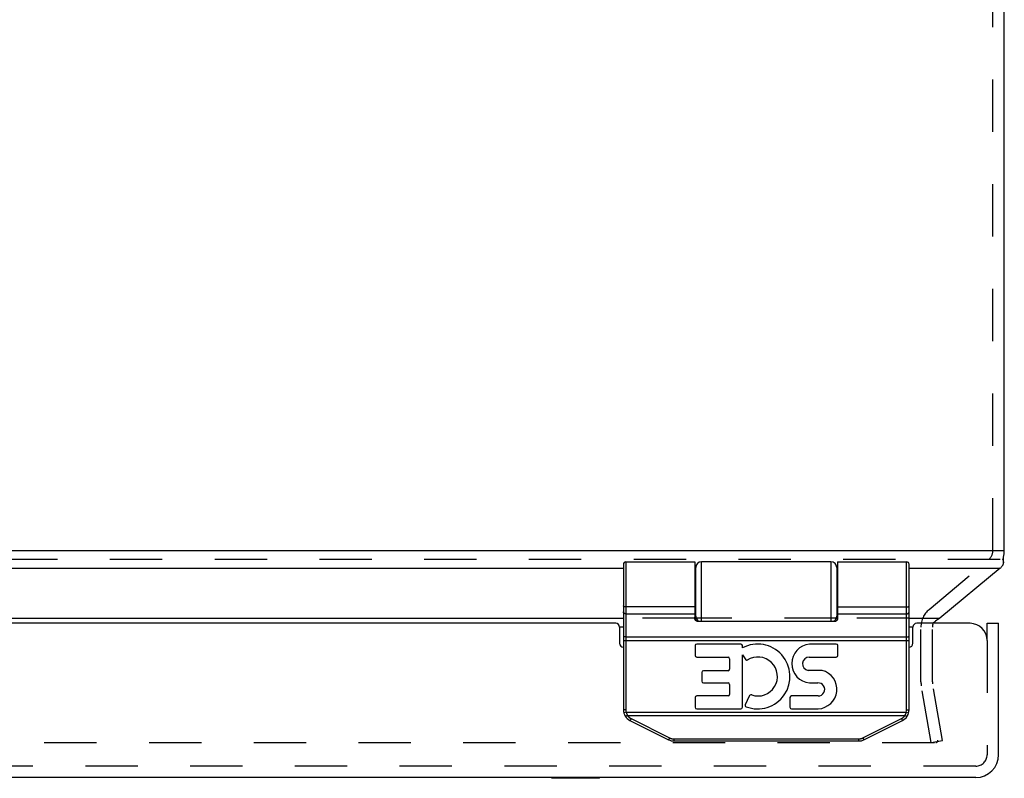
# Model space of a CAD drawing. Header units: inches. Extents: x 0 to 50, y 0 to 32.4.
# Tile 7 of 11: x 18.8 to 24, y 24.4 to 28.4. Entities that reach past the tile are written whole.
import ezdxf

# ---------------------------------------------------------------- set-up
doc = ezdxf.new("R2010")
doc.units = ezdxf.units.IN
doc.header["$LTSCALE"] = 2.75
doc.header["$MEASUREMENT"] = 0
doc.linetypes.add('HIDDEN', pattern=[0.2, 0.1, -0.1])
doc.layers.get('0').update_dxf_attribs({"linetype": 'CONTINUOUS'})
doc.layers.add('DEFAULT_2', color=8, linetype='HIDDEN')
doc.layers.add('DOOR_ASSEMBLY', color=7, linetype='CONTINUOUS')

msp = doc.modelspace()

# ---------------------------------------------------------------- linework, layer by layer
at = {"color": 3, "linetype": 'Continuous'}
for p, q in [((24.0078, 25.5795), (24.0078, 30.4525)), ((23.9868, 25.5795), (12.077, 25.5795)), ((14.0078, 25.4875), (22.0078, 25.4875)), ((22.3828, 25.4875), (22.3878, 25.4875)), ((23.1278, 25.4875), (23.1328, 25.4875)), ((23.5078, 25.4875), (23.9868, 25.4875)), ((23.9868, 25.4875), (23.6689, 25.2246)), ((14.0078, 25.2246), (22.0078, 25.2246)), ((22.0078, 25.1786), (21.9878, 25.1786)), ((22.383, 25.2246), (22.3878, 25.2246)), ((23.1278, 25.2246), (23.1325, 25.2246)), ((23.5078, 25.2246), (23.6689, 25.2246)), ((23.5278, 25.1786), (23.5078, 25.1786))]:
    msp.add_line(p, q, dxfattribs=at)
at = {"color": 7, "linetype": 'Continuous'}
for p, q in [((24.0078, 25.5795), (23.9868, 25.5795)), ((24.0029, 25.5182), (24.0029, 25.5488))]:
    msp.add_line(p, q, dxfattribs=at)
at = {"color": 3, "linetype": 'Continuous'}
for points in [[(23.9868, 25.4875), (23.9887, 25.4898), (23.9906, 25.4922), (23.9925, 25.4946), (23.9944, 25.4971), (23.9963, 25.4997), (23.9982, 25.5023)], [(23.9978, 25.5363), (23.999, 25.5342), (24.0001, 25.5319), (24.001, 25.5294), (24.0018, 25.5267), (24.0024, 25.524), (24.0028, 25.5213), (24.0029, 25.5186), (24.0029, 25.5182)], [(24.0029, 25.5182), (24.0028, 25.5159), (24.0025, 25.5133), (24.002, 25.5108), (24.0013, 25.5084), (24.0004, 25.5061), (23.9994, 25.5041), (23.9982, 25.5023)], [(23.6587, 25.218), (23.6527, 25.2138), (23.6467, 25.2093), (23.6407, 25.2046), (23.6347, 25.1997), (23.6327, 25.198)], [(23.6689, 25.2246), (23.6672, 25.2236), (23.6655, 25.2225), (23.6638, 25.2214), (23.6621, 25.2203), (23.6604, 25.2192), (23.6587, 25.218)]]:
    msp.add_lwpolyline(points, dxfattribs=at)
for centre, radius, start, end in [((23.8878, 25.5795), 0.12, 343.6984, 360), ((23.6901, 25.1786), 0.06, 160.4496, 161.1886)]:
    msp.add_arc(centre, radius, start, end, dxfattribs=at)
at = {"layer": 'DEFAULT_2', "color": 8, "linetype": 'HIDDEN'}
for p, q in [((23.9478, 25.5795), (23.9478, 30.4525)), ((23.9868, 25.5335), (12.1287, 25.5335)), ((23.613, 25.2706), (23.9263, 25.5335)), ((22.383, 25.2246), (22.0078, 25.2246)), ((23.1278, 25.2246), (22.3878, 25.2246)), ((23.5078, 25.2246), (23.1325, 25.2246)), ((23.5701, 24.8899), (23.5701, 25.1786)), ((23.6301, 24.8899), (23.6301, 25.1786)), ((23.6243, 24.5722), (23.5719, 24.869)), ((23.6834, 24.5826), (23.631, 24.8794)), ((12.367, 24.5722), (23.6485, 24.5722)), ((23.6243, 24.5722), (23.6834, 24.5826))]:
    msp.add_line(p, q, dxfattribs=at)
for points in [[(23.6485, 24.5722), (23.6496, 24.5722), (23.6507, 24.5724), (23.6517, 24.5727), (23.6527, 24.5731), (23.6537, 24.5736), (23.6546, 24.5742), (23.6554, 24.5749), (23.6562, 24.5757), (23.6568, 24.5765), (23.6574, 24.5775)], [(23.6574, 24.5775), (23.6578, 24.5784), (23.6582, 24.5795), (23.6584, 24.5805), (23.6585, 24.5816), (23.6585, 24.582)], [(23.6585, 24.582), (23.6585, 24.5826), (23.6584, 24.5837)]]:
    msp.add_lwpolyline(points, dxfattribs=at)
for centre, radius, start, end in [((23.8878, 25.5795), 0.06, 310, 360), ((23.6901, 25.1786), 0.12, 130, 180), ((23.6901, 25.1786), 0.06, 164.7667, 180), ((23.6901, 24.8899), 0.12, 180, 190), ((23.6901, 24.8899), 0.06, 180, 190)]:
    msp.add_arc(centre, radius, start, end, dxfattribs=at)
at = {"layer": 'DOOR_ASSEMBLY', "color": 7, "linetype": 'Continuous'}
for p, q in [((22.0078, 25.508), (22.0078, 24.7436)), ((22.0208, 25.521), (22.3828, 25.521)), ((22.0208, 25.521), (22.0208, 24.7436)), ((22.3828, 25.521), (22.3828, 25.2299)), ((22.3878, 25.2123), (22.3878, 25.491)), ((23.0978, 25.521), (22.4178, 25.521)), ((22.4178, 25.21), (22.4178, 25.521)), ((23.0978, 25.521), (23.0978, 25.21)), ((23.1278, 25.491), (23.1278, 25.2123)), ((23.1328, 25.521), (23.4948, 25.521)), ((23.4948, 24.7436), (23.4948, 25.521)), ((23.5078, 24.7436), (23.5078, 25.508)), ((22.3878, 25.4415), (22.3828, 25.4415)), ((23.1328, 25.4415), (23.1278, 25.4415)), ((22.0078, 25.2905), (22.0078, 25.2906)), ((22.0078, 25.2904), (22.0078, 25.2905)), ((22.0078, 25.2903), (22.0078, 25.2904)), ((22.0078, 25.2902), (22.0078, 25.2903)), ((22.0078, 25.2901), (22.0078, 25.2902)), ((22.3878, 25.2855), (22.3828, 25.2855)), ((23.1328, 25.2855), (23.1278, 25.2855)), ((23.1328, 25.2841), (23.495, 25.2841)), ((23.1328, 25.2841), (23.495, 25.2841)), ((23.5077, 25.2903), (23.5078, 25.2904)), ((23.5077, 25.2902), (23.5077, 25.2903)), ((23.5078, 25.2905), (23.5078, 25.2906)), ((23.5078, 25.2904), (23.5078, 25.2905)), ((22.0208, 25.2481), (22.3828, 25.2481)), ((23.1328, 25.2481), (23.4948, 25.2481)), ((22.3928, 25.21), (23.1228, 25.21)), ((23.9178, 25.198), (23.9778, 25.198)), ((23.9178, 25.108), (23.9178, 25.198)), ((22.013, 25.1278), (22.0127, 25.1278)), ((22.0134, 25.1278), (22.013, 25.1278)), ((22.0138, 25.1277), (22.0134, 25.1278)), ((22.0141, 25.1277), (22.0138, 25.1277)), ((22.0145, 25.1277), (22.0141, 25.1277)), ((22.0149, 25.1276), (22.0145, 25.1277)), ((22.0153, 25.1276), (22.0149, 25.1276)), ((22.0157, 25.1276), (22.0153, 25.1276)), ((22.0161, 25.1276), (22.0157, 25.1276)), ((22.0165, 25.1275), (22.0161, 25.1276)), ((22.0169, 25.1275), (22.0165, 25.1275)), ((22.0173, 25.1275), (22.0169, 25.1275)), ((22.0177, 25.1275), (22.0173, 25.1275)), ((22.0182, 25.1275), (22.0177, 25.1275)), ((22.0186, 25.1274), (22.0182, 25.1275)), ((22.019, 25.1274), (22.0186, 25.1274)), ((22.0195, 25.1274), (22.019, 25.1274)), ((22.0199, 25.1274), (22.0195, 25.1274)), ((22.0203, 25.1274), (22.0199, 25.1274)), ((22.0208, 25.1274), (22.0203, 25.1274)), ((22.0208, 25.1274), (23.4952, 25.1274)), ((23.4952, 25.1274), (23.4956, 25.1274)), ((23.4956, 25.1274), (23.4961, 25.1274)), ((23.4961, 25.1274), (23.4965, 25.1274)), ((23.4965, 25.1274), (23.4969, 25.1274)), ((23.4969, 25.1274), (23.4973, 25.1275)), ((23.4973, 25.1275), (23.4978, 25.1275)), ((23.4978, 25.1275), (23.4982, 25.1275)), ((23.4982, 25.1275), (23.4986, 25.1275)), ((23.4986, 25.1275), (23.499, 25.1275)), ((23.499, 25.1275), (23.4994, 25.1276)), ((23.4994, 25.1276), (23.4998, 25.1276)), ((23.5004, 25.1276), (23.5008, 25.1276)), ((23.5008, 25.1276), (23.5012, 25.1277)), ((23.5012, 25.1277), (23.5016, 25.1277)), ((23.5016, 25.1277), (23.5019, 25.1278)), ((23.5019, 25.1278), (23.5023, 25.1278)), ((23.5023, 25.1278), (23.5026, 25.1278)), ((23.5026, 25.1278), (23.503, 25.1279)), ((23.503, 25.1279), (23.5033, 25.1279)), ((22.0078, 25.1082), (23.5078, 25.1082)), ((22.3846, 25.0808), (22.3846, 25.0289)), ((22.6245, 25.0892), (22.393, 25.0892)), ((22.6329, 25.0691), (22.6329, 25.0808)), ((23.1254, 25.0892), (22.9842, 25.0892)), ((23.1338, 25.0289), (23.1338, 25.0808)), ((22.6329, 25.0318), (22.6508, 25.0063)), ((22.6329, 24.7574), (22.6329, 25.0318)), ((22.393, 25.0205), (22.5571, 25.0205)), ((22.5655, 25.0121), (22.5655, 24.9574)), ((22.9837, 25.0205), (23.1254, 25.0205)), ((22.4191, 24.9406), (22.4191, 24.8937)), ((22.5571, 24.949), (22.4275, 24.949)), ((23.052, 24.9505), (22.9772, 24.9505)), ((22.4275, 24.8853), (22.5571, 24.8853)), ((22.5655, 24.8769), (22.5655, 24.8248)), ((22.9853, 24.8851), (23.028, 24.8849)), ((22.5571, 24.8164), (22.393, 24.8164)), ((22.6676, 24.8153), (22.648, 24.77)), ((23.0304, 24.8164), (22.8908, 24.8164)), ((22.3846, 24.808), (22.3846, 24.7574)), ((22.8824, 24.808), (22.8824, 24.7574)), ((22.0208, 24.7436), (22.0078, 24.7436)), ((22.0222, 24.7317), (22.0096, 24.7285)), ((22.0222, 24.7317), (23.4933, 24.7317)), ((22.0242, 24.7114), (22.0239, 24.7112)), ((22.0245, 24.7116), (22.0242, 24.7114)), ((22.0249, 24.7117), (22.0245, 24.7116)), ((22.0252, 24.7119), (22.0249, 24.7117)), ((22.0255, 24.7121), (22.0252, 24.7119)), ((22.0259, 24.7123), (22.0255, 24.7121)), ((22.0264, 24.7127), (22.0259, 24.7123)), ((22.0269, 24.713), (22.0264, 24.7127)), ((22.0274, 24.7133), (22.0269, 24.713)), ((22.028, 24.7137), (22.0274, 24.7133)), ((22.0285, 24.714), (22.028, 24.7137)), ((22.0291, 24.7144), (22.0285, 24.714)), ((22.0291, 24.7144), (23.4865, 24.7144)), ((22.393, 24.749), (22.6245, 24.749)), ((22.8908, 24.749), (23.0304, 24.749)), ((23.4865, 24.7144), (23.4868, 24.7141)), ((23.4868, 24.7141), (23.4874, 24.7138)), ((23.4874, 24.7138), (23.4879, 24.7134)), ((23.4879, 24.7134), (23.4884, 24.7131)), ((23.4884, 24.7131), (23.489, 24.7128)), ((23.489, 24.7128), (23.4895, 24.7125)), ((23.4895, 24.7125), (23.4898, 24.7122)), ((23.4898, 24.7122), (23.4902, 24.712)), ((23.4902, 24.712), (23.4905, 24.7118)), ((23.4905, 24.7118), (23.4908, 24.7117)), ((23.4908, 24.7117), (23.4912, 24.7115)), ((23.4912, 24.7115), (23.4915, 24.7113)), ((23.4915, 24.7113), (23.4918, 24.7111)), ((23.4933, 24.7317), (23.5059, 24.7285)), ((23.4948, 24.7436), (23.5078, 24.7436)), ((22.0221, 24.7102), (22.0218, 24.7101)), ((22.0224, 24.7104), (22.0221, 24.7102)), ((22.0227, 24.7105), (22.0224, 24.7104)), ((22.023, 24.7107), (22.0227, 24.7105)), ((22.0233, 24.7108), (22.023, 24.7107)), ((22.0236, 24.711), (22.0233, 24.7108)), ((22.0239, 24.7112), (22.0236, 24.711)), ((22.0423, 24.6877), (22.2446, 24.5866)), ((22.0436, 24.6894), (22.0435, 24.6892)), ((22.0438, 24.6896), (22.0436, 24.6894)), ((22.0439, 24.6898), (22.0438, 24.6896)), ((22.044, 24.69), (22.0439, 24.6898)), ((22.0442, 24.6902), (22.044, 24.69)), ((22.0443, 24.6905), (22.0442, 24.6902)), ((22.0445, 24.6908), (22.0443, 24.6905)), ((22.0447, 24.6912), (22.0445, 24.6908)), ((22.045, 24.6916), (22.0447, 24.6912)), ((22.0452, 24.692), (22.045, 24.6916)), ((22.0455, 24.6925), (22.0452, 24.692)), ((22.0457, 24.693), (22.0455, 24.6925)), ((22.0461, 24.6937), (22.0457, 24.693)), ((22.0465, 24.6944), (22.0461, 24.6937)), ((22.0469, 24.6951), (22.0465, 24.6944)), ((22.0472, 24.6958), (22.0469, 24.6951)), ((22.0476, 24.6966), (22.0472, 24.6958)), ((22.0481, 24.6975), (22.0476, 24.6966)), ((22.0481, 24.6975), (22.2504, 24.5964)), ((23.2651, 24.5964), (23.4674, 24.6975)), ((23.271, 24.5866), (23.4732, 24.6877)), ((23.468, 24.6964), (23.4684, 24.6956)), ((23.4684, 24.6956), (23.4688, 24.6949)), ((23.4688, 24.6949), (23.4691, 24.6942)), ((23.4691, 24.6942), (23.4695, 24.6935)), ((23.4695, 24.6935), (23.4699, 24.6928)), ((23.4699, 24.6928), (23.4701, 24.6923)), ((23.4701, 24.6923), (23.4704, 24.6919)), ((23.4704, 24.6919), (23.4707, 24.6914)), ((23.4707, 24.6914), (23.4709, 24.691)), ((23.4709, 24.691), (23.4711, 24.6906)), ((23.4711, 24.6906), (23.4713, 24.6904)), ((23.4713, 24.6904), (23.4714, 24.6901)), ((23.4714, 24.6901), (23.4716, 24.6899)), ((23.4716, 24.6899), (23.4717, 24.6897)), ((23.4719, 24.6894), (23.472, 24.6892)), ((23.472, 24.6892), (23.4721, 24.689)), ((23.4918, 24.7111), (23.4921, 24.7109)), ((23.4921, 24.7109), (23.4924, 24.7108)), ((23.4924, 24.7108), (23.4927, 24.7106)), ((23.4927, 24.7106), (23.493, 24.7104)), ((23.493, 24.7104), (23.4933, 24.7103)), ((23.4933, 24.7103), (23.4936, 24.7102)), ((23.4936, 24.7102), (23.4938, 24.71)), ((23.4938, 24.71), (23.4941, 24.7099)), ((22.2459, 24.5882), (22.2458, 24.588)), ((22.246, 24.5884), (22.2459, 24.5882)), ((22.2461, 24.5886), (22.246, 24.5884)), ((22.2463, 24.5889), (22.2461, 24.5886)), ((22.2464, 24.5891), (22.2463, 24.5889)), ((22.2466, 24.5894), (22.2464, 24.5891)), ((22.2467, 24.5896), (22.2466, 24.5894)), ((22.247, 24.59), (22.2467, 24.5896)), ((22.2472, 24.5905), (22.247, 24.59)), ((22.2475, 24.5909), (22.2472, 24.5905)), ((22.2477, 24.5914), (22.2475, 24.5909)), ((22.248, 24.5919), (22.2477, 24.5914)), ((22.2484, 24.5925), (22.248, 24.5919)), ((22.2487, 24.5932), (22.2484, 24.5925)), ((22.2491, 24.5939), (22.2487, 24.5932)), ((22.2495, 24.5947), (22.2491, 24.5939)), ((22.2499, 24.5954), (22.2495, 24.5947)), ((22.2504, 24.5964), (22.2499, 24.5954)), ((22.2725, 24.5912), (23.243, 24.5912)), ((22.2725, 24.5912), (22.2725, 24.58)), ((22.2725, 24.58), (23.243, 24.58)), ((23.243, 24.5912), (23.243, 24.58)), ((23.2657, 24.5952), (23.2661, 24.5945)), ((23.2661, 24.5945), (23.2665, 24.5938)), ((23.2665, 24.5938), (23.2669, 24.5931)), ((23.2669, 24.5931), (23.2673, 24.5924)), ((23.2673, 24.5924), (23.2676, 24.5917)), ((23.2676, 24.5917), (23.2679, 24.5912)), ((23.2682, 24.5906), (23.2685, 24.5902)), ((23.2685, 24.5902), (23.2687, 24.5898)), ((23.2687, 24.5898), (23.2689, 24.5894)), ((23.2689, 24.5894), (23.2691, 24.5891)), ((23.2691, 24.5891), (23.2692, 24.5889)), ((23.2692, 24.5889), (23.2694, 24.5886)), ((23.2694, 24.5886), (23.2695, 24.5884)), ((23.2695, 24.5884), (23.2696, 24.5882)), ((23.2696, 24.5882), (23.2698, 24.588)), ((23.2698, 24.588), (23.2699, 24.5878)), ((21.6328, 24.384), (21.6328, 24.388)), ((21.8828, 24.384), (21.6328, 24.384)), ((21.7578, 24.384), (21.7578, 24.388)), ((21.8828, 24.384), (21.8828, 24.388))]:
    msp.add_line(p, q, dxfattribs=at)
at = {"layer": 'DOOR_ASSEMBLY', "color": 3, "linetype": 'Continuous'}
for p, q in [((21.9678, 25.198), (14.0478, 25.198)), ((21.9878, 25.178), (21.9878, 25.093)), ((23.5278, 25.093), (23.5278, 25.178)), ((23.8278, 25.198), (23.5478, 25.198)), ((23.9778, 24.508), (23.9778, 25.198)), ((23.8578, 24.388), (12.1578, 24.388))]:
    msp.add_line(p, q, dxfattribs=at)
at = {"layer": 'DOOR_ASSEMBLY', "color": 8, "linetype": 'HIDDEN'}
for p, q in [((23.9178, 25.108), (23.9178, 24.508)), ((23.8578, 24.448), (12.1578, 24.448))]:
    msp.add_line(p, q, dxfattribs=at)
at = {"layer": 'DOOR_ASSEMBLY', "color": 7, "linetype": 'Continuous'}
for points in [[(23.1328, 25.521), (23.1328, 25.2299), (23.1327, 25.2293), (23.1327, 25.2286), (23.1327, 25.2279), (23.1327, 25.2273), (23.1327, 25.2266), (23.1326, 25.226), (23.1326, 25.2254), (23.1325, 25.2249), (23.1325, 25.2243), (23.1324, 25.2238), (23.1323, 25.2233), (23.1323, 25.2228), (23.1322, 25.2223), (23.1321, 25.2218), (23.132, 25.2214), (23.1319, 25.221), (23.1319, 25.2206), (23.1318, 25.2202), (23.1317, 25.2198), (23.1316, 25.2194), (23.1315, 25.2191), (23.1314, 25.2187), (23.1313, 25.2184), (23.1312, 25.2181), (23.1311, 25.2178), (23.1309, 25.2175), (23.1308, 25.2172), (23.1307, 25.2169), (23.1306, 25.2166), (23.1305, 25.2163), (23.1304, 25.2161), (23.1303, 25.2158), (23.1301, 25.2156), (23.13, 25.2154), (23.1299, 25.2151), (23.1298, 25.2149), (23.1297, 25.2147), (23.1295, 25.2145), (23.1294, 25.2143), (23.1293, 25.2141), (23.1292, 25.2139), (23.129, 25.2138), (23.1289, 25.2136), (23.1288, 25.2134), (23.1287, 25.2133), (23.1286, 25.2131), (23.1284, 25.213), (23.1283, 25.2128), (23.1282, 25.2127), (23.1281, 25.2126), (23.1279, 25.2124), (23.1278, 25.2123), (23.1277, 25.2122), (23.1276, 25.2121), (23.1275, 25.212), (23.1273, 25.2119), (23.1272, 25.2118), (23.1271, 25.2117), (23.127, 25.2116), (23.1269, 25.2115), (23.1267, 25.2114), (23.1266, 25.2113), (23.1265, 25.2112), (23.1264, 25.2111), (23.1263, 25.2111), (23.1262, 25.211), (23.126, 25.2109), (23.1259, 25.2109), (23.1258, 25.2108), (23.1257, 25.2108), (23.1256, 25.2107), (23.1255, 25.2106), (23.1254, 25.2106), (23.1253, 25.2105), (23.1251, 25.2105), (23.125, 25.2105), (23.1249, 25.2104), (23.1248, 25.2104), (23.1247, 25.2103), (23.1246, 25.2103), (23.1245, 25.2103), (23.1244, 25.2102), (23.1243, 25.2102), (23.1242, 25.2102), (23.124, 25.2102), (23.1239, 25.2101), (23.1238, 25.2101), (23.1237, 25.2101), (23.1236, 25.2101), (23.1235, 25.2101), (23.1234, 25.2101), (23.1233, 25.21), (23.1232, 25.21), (23.1231, 25.21), (23.123, 25.21), (23.1229, 25.21), (23.1228, 25.21)], [(22.3828, 25.2841), (22.0205, 25.2841), (22.0203, 25.2841), (22.0201, 25.2841), (22.0199, 25.2841), (22.0197, 25.2841), (22.0195, 25.2841), (22.0192, 25.2841), (22.019, 25.2841), (22.0188, 25.2841), (22.0186, 25.2841), (22.0184, 25.2842), (22.0182, 25.2842), (22.018, 25.2842), (22.0177, 25.2842), (22.0175, 25.2843), (22.0173, 25.2843), (22.0171, 25.2843), (22.0169, 25.2844), (22.0167, 25.2844), (22.0165, 25.2844), (22.0163, 25.2845), (22.0161, 25.2845), (22.0159, 25.2845), (22.0157, 25.2846), (22.0155, 25.2846), (22.0153, 25.2847), (22.0151, 25.2847), (22.0149, 25.2848), (22.0147, 25.2848), (22.0145, 25.2849), (22.0143, 25.2849), (22.0141, 25.285), (22.0139, 25.285), (22.0138, 25.2851), (22.0136, 25.2851), (22.0134, 25.2852), (22.0132, 25.2853), (22.013, 25.2853), (22.0129, 25.2854), (22.0127, 25.2855), (22.0125, 25.2855), (22.0124, 25.2856), (22.0122, 25.2857), (22.012, 25.2858), (22.0119, 25.2858), (22.0117, 25.2859), (22.0116, 25.286), (22.0114, 25.2861), (22.0113, 25.2861), (22.0111, 25.2862), (22.011, 25.2863), (22.0108, 25.2864), (22.0107, 25.2865), (22.0106, 25.2865), (22.0104, 25.2866), (22.0103, 25.2867), (22.0102, 25.2868), (22.01, 25.2869), (22.0099, 25.287), (22.0098, 25.2871), (22.0097, 25.2872), (22.0096, 25.2873), (22.0095, 25.2874), (22.0094, 25.2875), (22.0093, 25.2876), (22.0092, 25.2877), (22.0091, 25.2878), (22.009, 25.2879), (22.0089, 25.288), (22.0088, 25.2881), (22.0087, 25.2882), (22.0086, 25.2883), (22.0086, 25.2884), (22.0085, 25.2885), (22.0084, 25.2886), (22.0083, 25.2887), (22.0083, 25.2888), (22.0082, 25.2889), (22.0082, 25.289), (22.0081, 25.2891), (22.0081, 25.2892), (22.008, 25.2893), (22.008, 25.2894), (22.0079, 25.2895), (22.0079, 25.2896), (22.0079, 25.2897), (22.0078, 25.2898), (22.0078, 25.29), (22.0078, 25.2901)], [(22.3828, 25.2841), (22.0205, 25.2841), (22.0203, 25.2841), (22.0201, 25.2841), (22.0199, 25.2841), (22.0197, 25.2841), (22.0195, 25.2841), (22.0192, 25.2841), (22.019, 25.2841), (22.0188, 25.2842), (22.0186, 25.2842), (22.0184, 25.2842), (22.0182, 25.2842), (22.018, 25.2842), (22.0177, 25.2843), (22.0175, 25.2843), (22.0173, 25.2843), (22.0171, 25.2844), (22.0169, 25.2844), (22.0167, 25.2844), (22.0165, 25.2845), (22.0163, 25.2845), (22.0161, 25.2845), (22.0159, 25.2846), (22.0157, 25.2846), (22.0155, 25.2847), (22.0153, 25.2847), (22.0151, 25.2847), (22.0149, 25.2848), (22.0147, 25.2848), (22.0145, 25.2849), (22.0143, 25.285), (22.0141, 25.285), (22.0139, 25.2851), (22.0138, 25.2851), (22.0136, 25.2852), (22.0134, 25.2852), (22.0132, 25.2853), (22.013, 25.2854), (22.0129, 25.2854), (22.0127, 25.2855), (22.0125, 25.2856), (22.0124, 25.2856), (22.0122, 25.2857), (22.012, 25.2858), (22.0119, 25.2859), (22.0117, 25.2859), (22.0116, 25.286), (22.0114, 25.2861), (22.0113, 25.2862), (22.0111, 25.2862), (22.011, 25.2863), (22.0108, 25.2864), (22.0107, 25.2865), (22.0106, 25.2866), (22.0104, 25.2867), (22.0103, 25.2868), (22.0102, 25.2868), (22.01, 25.2869), (22.0099, 25.287), (22.0098, 25.2871), (22.0097, 25.2872), (22.0096, 25.2873), (22.0095, 25.2874), (22.0094, 25.2875), (22.0093, 25.2876), (22.0092, 25.2877), (22.0091, 25.2878), (22.009, 25.2879), (22.0089, 25.288), (22.0088, 25.2881), (22.0087, 25.2882), (22.0086, 25.2883), (22.0086, 25.2884), (22.0085, 25.2885), (22.0084, 25.2886), (22.0083, 25.2887), (22.0083, 25.2888), (22.0082, 25.2889), (22.0082, 25.289), (22.0081, 25.2891), (22.0081, 25.2892), (22.008, 25.2893), (22.008, 25.2894), (22.0079, 25.2896), (22.0079, 25.2897), (22.0079, 25.2898), (22.0078, 25.2899), (22.0078, 25.29), (22.0078, 25.2901)], [(23.495, 25.2841), (23.4952, 25.2841), (23.4954, 25.2841), (23.4956, 25.2841), (23.4958, 25.2841), (23.4961, 25.2841), (23.4963, 25.2841), (23.4965, 25.2841), (23.4967, 25.2841), (23.4969, 25.2841), (23.4971, 25.2842), (23.4973, 25.2842), (23.4976, 25.2842), (23.4978, 25.2842), (23.498, 25.2843), (23.4982, 25.2843), (23.4984, 25.2843), (23.4986, 25.2844), (23.4988, 25.2844), (23.499, 25.2844), (23.4992, 25.2845), (23.4994, 25.2845), (23.4996, 25.2845), (23.4998, 25.2846), (23.5, 25.2846), (23.5002, 25.2847), (23.5004, 25.2847), (23.5006, 25.2848), (23.5008, 25.2848), (23.501, 25.2849), (23.5012, 25.2849), (23.5014, 25.285), (23.5016, 25.285), (23.5018, 25.2851), (23.5019, 25.2851), (23.5021, 25.2852), (23.5023, 25.2853), (23.5025, 25.2853), (23.5026, 25.2854), (23.5028, 25.2855), (23.503, 25.2855), (23.5032, 25.2856), (23.5033, 25.2857), (23.5035, 25.2858), (23.5036, 25.2858), (23.5038, 25.2859), (23.504, 25.286), (23.5041, 25.2861), (23.5043, 25.2861), (23.5044, 25.2862), (23.5045, 25.2863), (23.5047, 25.2864), (23.5048, 25.2865), (23.505, 25.2865), (23.5051, 25.2866), (23.5052, 25.2867), (23.5054, 25.2868), (23.5055, 25.2869), (23.5056, 25.287), (23.5057, 25.2871), (23.5058, 25.2872), (23.5059, 25.2873), (23.5061, 25.2874), (23.5062, 25.2875), (23.5063, 25.2876), (23.5064, 25.2877), (23.5065, 25.2878), (23.5066, 25.2879), (23.5066, 25.288), (23.5067, 25.2881), (23.5068, 25.2882), (23.5069, 25.2883), (23.507, 25.2884), (23.507, 25.2885), (23.5071, 25.2886), (23.5072, 25.2887), (23.5072, 25.2888), (23.5073, 25.2889), (23.5074, 25.289), (23.5074, 25.2891), (23.5075, 25.2892), (23.5075, 25.2893), (23.5075, 25.2894), (23.5076, 25.2895), (23.5076, 25.2896), (23.5076, 25.2897), (23.5077, 25.2898), (23.5077, 25.29), (23.5077, 25.2901), (23.5077, 25.2902)], [(23.495, 25.2841), (23.4952, 25.2841), (23.4954, 25.2841), (23.4956, 25.2841), (23.4958, 25.2841), (23.4961, 25.2841), (23.4963, 25.2841), (23.4965, 25.2841), (23.4967, 25.2842), (23.4969, 25.2842), (23.4971, 25.2842), (23.4973, 25.2842), (23.4976, 25.2842), (23.4978, 25.2843), (23.498, 25.2843), (23.4982, 25.2843), (23.4984, 25.2844), (23.4986, 25.2844), (23.4988, 25.2844), (23.499, 25.2845), (23.4992, 25.2845), (23.4994, 25.2845), (23.4996, 25.2846), (23.4998, 25.2846), (23.5, 25.2847), (23.5002, 25.2847), (23.5004, 25.2847), (23.5006, 25.2848), (23.5008, 25.2848), (23.501, 25.2849), (23.5012, 25.285), (23.5014, 25.285), (23.5016, 25.2851), (23.5018, 25.2851), (23.5019, 25.2852), (23.5021, 25.2852), (23.5023, 25.2853), (23.5025, 25.2854), (23.5026, 25.2854), (23.5028, 25.2855), (23.503, 25.2856), (23.5032, 25.2856), (23.5033, 25.2857), (23.5035, 25.2858), (23.5036, 25.2859), (23.5038, 25.2859), (23.504, 25.286), (23.5041, 25.2861), (23.5043, 25.2862), (23.5044, 25.2862), (23.5045, 25.2863), (23.5047, 25.2864), (23.5048, 25.2865), (23.505, 25.2866), (23.5051, 25.2867), (23.5052, 25.2868), (23.5054, 25.2868), (23.5055, 25.2869), (23.5056, 25.287), (23.5057, 25.2871), (23.5058, 25.2872), (23.5059, 25.2873), (23.5061, 25.2874), (23.5062, 25.2875), (23.5063, 25.2876), (23.5064, 25.2877), (23.5065, 25.2878), (23.5066, 25.2879), (23.5066, 25.288), (23.5067, 25.2881), (23.5068, 25.2882), (23.5069, 25.2883), (23.507, 25.2884), (23.507, 25.2885), (23.5071, 25.2886), (23.5072, 25.2887), (23.5072, 25.2888), (23.5073, 25.2889), (23.5074, 25.289), (23.5074, 25.2891), (23.5075, 25.2892), (23.5075, 25.2893), (23.5075, 25.2894), (23.5076, 25.2896), (23.5076, 25.2897), (23.5076, 25.2898), (23.5077, 25.2899), (23.5077, 25.29), (23.5077, 25.2901)], [(22.0208, 25.2481), (22.0205, 25.2481), (22.0203, 25.2481), (22.0201, 25.2481), (22.0199, 25.2481), (22.0197, 25.2481), (22.0195, 25.2481), (22.0192, 25.2482), (22.019, 25.2482), (22.0188, 25.2482), (22.0186, 25.2482), (22.0184, 25.2483), (22.0182, 25.2483), (22.018, 25.2483), (22.0177, 25.2484), (22.0175, 25.2484), (22.0173, 25.2484), (22.0171, 25.2485), (22.0169, 25.2485), (22.0167, 25.2486), (22.0165, 25.2486), (22.0163, 25.2487), (22.0161, 25.2488), (22.0159, 25.2488), (22.0157, 25.2489), (22.0155, 25.2489), (22.0153, 25.249), (22.0151, 25.2491), (22.0149, 25.2492), (22.0147, 25.2492), (22.0145, 25.2493), (22.0143, 25.2494), (22.0141, 25.2495), (22.0139, 25.2496), (22.0138, 25.2496), (22.0136, 25.2497), (22.0134, 25.2498), (22.0132, 25.2499), (22.013, 25.25), (22.0129, 25.2501), (22.0127, 25.2502), (22.0125, 25.2503), (22.0124, 25.2504), (22.0122, 25.2505), (22.012, 25.2506), (22.0119, 25.2508), (22.0117, 25.2509), (22.0116, 25.251), (22.0114, 25.2511), (22.0113, 25.2512), (22.0111, 25.2513), (22.011, 25.2515), (22.0108, 25.2516), (22.0107, 25.2517), (22.0106, 25.2518), (22.0104, 25.252), (22.0103, 25.2521), (22.0102, 25.2522), (22.01, 25.2524), (22.0099, 25.2525), (22.0098, 25.2526), (22.0097, 25.2528), (22.0096, 25.2529), (22.0095, 25.2531), (22.0094, 25.2532), (22.0093, 25.2534), (22.0092, 25.2535), (22.0091, 25.2536), (22.009, 25.2538), (22.0089, 25.2539), (22.0088, 25.2541), (22.0087, 25.2542), (22.0086, 25.2544), (22.0086, 25.2546), (22.0085, 25.2547), (22.0084, 25.2549), (22.0083, 25.255), (22.0083, 25.2552), (22.0082, 25.2553), (22.0082, 25.2555), (22.0081, 25.2557), (22.0081, 25.2558), (22.008, 25.256), (22.008, 25.2561), (22.0079, 25.2563), (22.0079, 25.2565), (22.0079, 25.2566), (22.0078, 25.2568), (22.0078, 25.257), (22.0078, 25.2571), (22.0078, 25.2573), (22.0078, 25.2574), (22.0078, 25.2576), (22.0078, 25.2578), (22.0078, 25.2579)], [(22.3928, 25.21), (22.3927, 25.21), (22.3925, 25.21), (22.3924, 25.21), (22.3923, 25.21), (22.3922, 25.21), (22.3921, 25.2101), (22.392, 25.2101), (22.3919, 25.2101), (22.3918, 25.2101), (22.3917, 25.2101), (22.3916, 25.2101), (22.3915, 25.2102), (22.3914, 25.2102), (22.3913, 25.2102), (22.3912, 25.2102), (22.391, 25.2103), (22.3909, 25.2103), (22.3908, 25.2103), (22.3907, 25.2104), (22.3906, 25.2104), (22.3905, 25.2105), (22.3904, 25.2105), (22.3903, 25.2105), (22.3902, 25.2106), (22.39, 25.2106), (22.3899, 25.2107), (22.3898, 25.2108), (22.3897, 25.2108), (22.3896, 25.2109), (22.3895, 25.2109), (22.3894, 25.211), (22.3892, 25.2111), (22.3891, 25.2111), (22.389, 25.2112), (22.3889, 25.2113), (22.3888, 25.2114), (22.3887, 25.2115), (22.3885, 25.2116), (22.3884, 25.2117), (22.3883, 25.2118), (22.3882, 25.2119), (22.3881, 25.212), (22.3879, 25.2121), (22.3878, 25.2122), (22.3877, 25.2123), (22.3876, 25.2124), (22.3875, 25.2126), (22.3873, 25.2127), (22.3872, 25.2128), (22.3871, 25.213), (22.387, 25.2131), (22.3868, 25.2133), (22.3867, 25.2134), (22.3866, 25.2136), (22.3865, 25.2138), (22.3864, 25.2139), (22.3862, 25.2141), (22.3861, 25.2143), (22.386, 25.2145), (22.3859, 25.2147), (22.3857, 25.2149), (22.3856, 25.2151), (22.3855, 25.2154), (22.3854, 25.2156), (22.3853, 25.2158), (22.3851, 25.2161), (22.385, 25.2163), (22.3849, 25.2166), (22.3848, 25.2169), (22.3847, 25.2172), (22.3846, 25.2175), (22.3845, 25.2178), (22.3844, 25.2181), (22.3843, 25.2184), (22.3842, 25.2187), (22.3841, 25.2191), (22.384, 25.2194), (22.3839, 25.2198), (22.3838, 25.2202), (22.3837, 25.2206), (22.3836, 25.221), (22.3835, 25.2214), (22.3834, 25.2218), (22.3833, 25.2223), (22.3833, 25.2228), (22.3832, 25.2233), (22.3831, 25.2238), (22.3831, 25.2243), (22.383, 25.2249), (22.383, 25.2254), (22.3829, 25.226), (22.3829, 25.2266), (22.3828, 25.2273), (22.3828, 25.2279), (22.3828, 25.2286), (22.3828, 25.2293), (22.3828, 25.2299)], [(23.4948, 25.2481), (23.495, 25.2481), (23.4952, 25.2481), (23.4954, 25.2481), (23.4956, 25.2481), (23.4958, 25.2481), (23.4961, 25.2481), (23.4963, 25.2482), (23.4965, 25.2482), (23.4967, 25.2482), (23.4969, 25.2482), (23.4971, 25.2483), (23.4973, 25.2483), (23.4976, 25.2483), (23.4978, 25.2484), (23.498, 25.2484), (23.4982, 25.2484), (23.4984, 25.2485), (23.4986, 25.2485), (23.4988, 25.2486), (23.499, 25.2486), (23.4992, 25.2487), (23.4994, 25.2488), (23.4996, 25.2488), (23.4998, 25.2489), (23.5, 25.2489), (23.5002, 25.249), (23.5004, 25.2491), (23.5006, 25.2492), (23.5008, 25.2492), (23.501, 25.2493), (23.5012, 25.2494), (23.5014, 25.2495), (23.5016, 25.2496), (23.5018, 25.2496), (23.5019, 25.2497), (23.5021, 25.2498), (23.5023, 25.2499), (23.5025, 25.25), (23.5026, 25.2501), (23.5028, 25.2502), (23.503, 25.2503), (23.5032, 25.2504), (23.5033, 25.2505), (23.5035, 25.2506), (23.5036, 25.2508), (23.5038, 25.2509), (23.504, 25.251), (23.5041, 25.2511), (23.5043, 25.2512), (23.5044, 25.2513), (23.5045, 25.2515), (23.5047, 25.2516), (23.5048, 25.2517), (23.505, 25.2518), (23.5051, 25.252), (23.5052, 25.2521), (23.5054, 25.2522), (23.5055, 25.2524), (23.5056, 25.2525), (23.5057, 25.2526), (23.5058, 25.2528), (23.5059, 25.2529), (23.5061, 25.2531), (23.5062, 25.2532), (23.5063, 25.2534), (23.5064, 25.2535), (23.5065, 25.2536), (23.5066, 25.2538), (23.5066, 25.2539), (23.5067, 25.2541), (23.5068, 25.2542), (23.5069, 25.2544), (23.507, 25.2546), (23.507, 25.2547), (23.5071, 25.2549), (23.5072, 25.255), (23.5072, 25.2552), (23.5073, 25.2553), (23.5074, 25.2555), (23.5074, 25.2557), (23.5075, 25.2558), (23.5075, 25.256), (23.5075, 25.2561), (23.5076, 25.2563), (23.5076, 25.2565), (23.5076, 25.2566), (23.5077, 25.2568), (23.5077, 25.257), (23.5077, 25.2571), (23.5077, 25.2573), (23.5077, 25.2574), (23.5078, 25.2576), (23.5078, 25.2578), (23.5078, 25.2579)], [(22.0127, 25.1278), (22.0124, 25.1279), (22.0122, 25.1279), (22.012, 25.1279), (22.0119, 25.128), (22.0117, 25.128), (22.0116, 25.128), (22.0114, 25.128), (22.0113, 25.1281), (22.0111, 25.1281), (22.011, 25.1281), (22.0108, 25.1281), (22.0107, 25.1282), (22.0106, 25.1282), (22.0104, 25.1282), (22.0103, 25.1282), (22.0102, 25.1283), (22.01, 25.1283), (22.0099, 25.1283), (22.0098, 25.1283), (22.0097, 25.1284), (22.0096, 25.1284), (22.0095, 25.1284), (22.0094, 25.1285), (22.0093, 25.1285), (22.0092, 25.1285), (22.0091, 25.1285), (22.009, 25.1286), (22.0089, 25.1286), (22.0088, 25.1286), (22.0087, 25.1287), (22.0086, 25.1287), (22.0086, 25.1287), (22.0085, 25.1288), (22.0084, 25.1288), (22.0083, 25.1288), (22.0083, 25.1289), (22.0082, 25.1289), (22.0082, 25.1289), (22.0081, 25.129), (22.0081, 25.129), (22.008, 25.129), (22.008, 25.1291), (22.0079, 25.1291), (22.0079, 25.1291), (22.0079, 25.1291), (22.0078, 25.1292), (22.0078, 25.1292), (22.0078, 25.1292), (22.0078, 25.1293), (22.0078, 25.1293), (22.0078, 25.1293), (22.0078, 25.1294), (22.0078, 25.1294)], [(23.4998, 25.1276), (23.5, 25.1276), (23.5004, 25.1276)], [(23.5033, 25.1279), (23.5035, 25.1279), (23.5036, 25.128), (23.5038, 25.128), (23.504, 25.128), (23.5041, 25.128), (23.5043, 25.1281), (23.5044, 25.1281), (23.5045, 25.1281), (23.5047, 25.1281), (23.5048, 25.1282), (23.505, 25.1282), (23.5051, 25.1282), (23.5052, 25.1282), (23.5054, 25.1283), (23.5055, 25.1283), (23.5056, 25.1283), (23.5057, 25.1283), (23.5058, 25.1284), (23.5059, 25.1284), (23.5061, 25.1284), (23.5062, 25.1285), (23.5063, 25.1285), (23.5064, 25.1285), (23.5065, 25.1285), (23.5066, 25.1286), (23.5066, 25.1286), (23.5067, 25.1286), (23.5068, 25.1287), (23.5069, 25.1287), (23.507, 25.1287), (23.507, 25.1288), (23.5071, 25.1288), (23.5072, 25.1288), (23.5072, 25.1289), (23.5073, 25.1289), (23.5074, 25.1289), (23.5074, 25.129), (23.5075, 25.129), (23.5075, 25.129), (23.5075, 25.1291), (23.5076, 25.1291), (23.5076, 25.1291), (23.5076, 25.1291), (23.5077, 25.1292), (23.5077, 25.1292), (23.5077, 25.1292), (23.5077, 25.1293), (23.5077, 25.1293), (23.5078, 25.1293), (23.5078, 25.1294), (23.5078, 25.1294)], [(22.0222, 24.7317), (22.0223, 24.7311), (22.0225, 24.7305), (22.0226, 24.73), (22.0228, 24.7294), (22.0229, 24.7288), (22.0231, 24.7283), (22.0232, 24.7277), (22.0234, 24.7272), (22.0236, 24.7266), (22.0238, 24.726), (22.0239, 24.7255), (22.0241, 24.7249), (22.0243, 24.7244), (22.0245, 24.7238), (22.0247, 24.7233), (22.0249, 24.7227), (22.0252, 24.7222), (22.0254, 24.7217), (22.0256, 24.7211), (22.0258, 24.7206), (22.0261, 24.7201), (22.0263, 24.7195), (22.0266, 24.719), (22.0268, 24.7185), (22.0271, 24.7179), (22.0274, 24.7174), (22.0276, 24.7169), (22.0279, 24.7164), (22.0282, 24.7159), (22.0285, 24.7154), (22.0288, 24.7149), (22.0291, 24.7144)], [(22.0291, 24.7144), (22.0294, 24.7139), (22.0297, 24.7135), (22.03, 24.713), (22.0303, 24.7126), (22.0306, 24.7122), (22.0309, 24.7117), (22.0313, 24.7113), (22.0316, 24.7109), (22.0319, 24.7105), (22.0323, 24.7101), (22.0326, 24.7096), (22.033, 24.7092), (22.0333, 24.7088), (22.0337, 24.7084), (22.034, 24.708), (22.0344, 24.7077), (22.0348, 24.7073), (22.0352, 24.7069), (22.0355, 24.7065), (22.0359, 24.7061), (22.0363, 24.7058), (22.0367, 24.7054), (22.0371, 24.705), (22.0375, 24.7047), (22.0379, 24.7043), (22.0383, 24.704), (22.0387, 24.7036), (22.0391, 24.7033), (22.0396, 24.703), (22.04, 24.7026), (22.0404, 24.7023), (22.0408, 24.702), (22.0413, 24.7017), (22.0417, 24.7014), (22.0421, 24.7011), (22.0426, 24.7008), (22.043, 24.7005), (22.0435, 24.7002), (22.0439, 24.6999), (22.0444, 24.6996), (22.0448, 24.6993), (22.0453, 24.6991), (22.0458, 24.6988), (22.0462, 24.6985), (22.0467, 24.6983), (22.0472, 24.698), (22.0476, 24.6978), (22.0481, 24.6975)], [(23.4674, 24.6975), (23.4679, 24.6978), (23.4683, 24.698), (23.4688, 24.6983), (23.4693, 24.6985), (23.4698, 24.6988), (23.4702, 24.6991), (23.4707, 24.6993), (23.4711, 24.6996), (23.4716, 24.6999), (23.472, 24.7002), (23.4725, 24.7005), (23.4729, 24.7008), (23.4734, 24.7011), (23.4738, 24.7014), (23.4743, 24.7017), (23.4747, 24.702), (23.4751, 24.7023), (23.4755, 24.7026), (23.476, 24.703), (23.4764, 24.7033), (23.4768, 24.7036), (23.4772, 24.704), (23.4776, 24.7043), (23.478, 24.7047), (23.4784, 24.705), (23.4788, 24.7054), (23.4792, 24.7058), (23.4796, 24.7061), (23.48, 24.7065), (23.4804, 24.7069), (23.4807, 24.7073), (23.4811, 24.7077), (23.4815, 24.708), (23.4818, 24.7084), (23.4822, 24.7088), (23.4825, 24.7092), (23.4829, 24.7096), (23.4832, 24.7101), (23.4836, 24.7105), (23.4839, 24.7109), (23.4843, 24.7113), (23.4846, 24.7117), (23.4849, 24.7122), (23.4852, 24.7126), (23.4855, 24.713), (23.4859, 24.7135), (23.4862, 24.7139), (23.4865, 24.7144)], [(23.4865, 24.7144), (23.4868, 24.7149), (23.487, 24.7154), (23.4873, 24.7159), (23.4876, 24.7164), (23.4879, 24.7169), (23.4882, 24.7174), (23.4884, 24.7179), (23.4887, 24.7185), (23.4889, 24.719), (23.4892, 24.7195), (23.4894, 24.7201), (23.4897, 24.7206), (23.4899, 24.7211), (23.4901, 24.7217), (23.4904, 24.7222), (23.4906, 24.7227), (23.4908, 24.7233), (23.491, 24.7238), (23.4912, 24.7244), (23.4914, 24.7249), (23.4916, 24.7255), (23.4918, 24.726), (23.4919, 24.7266), (23.4921, 24.7272), (23.4923, 24.7277), (23.4924, 24.7283), (23.4926, 24.7288), (23.4928, 24.7294), (23.4929, 24.73), (23.493, 24.7305), (23.4932, 24.7311), (23.4933, 24.7317)], [(22.0218, 24.7101), (22.0216, 24.71), (22.0214, 24.7099), (22.0213, 24.7098), (22.0212, 24.7098), (22.0211, 24.7097), (22.0209, 24.7097), (22.0208, 24.7096), (22.0207, 24.7095), (22.0206, 24.7095), (22.0205, 24.7094), (22.0204, 24.7094), (22.0203, 24.7094), (22.0202, 24.7093), (22.0201, 24.7093), (22.02, 24.7092), (22.0199, 24.7092), (22.0198, 24.7092), (22.0197, 24.7091), (22.0196, 24.7091), (22.0195, 24.7091), (22.0194, 24.709), (22.0193, 24.709), (22.0193, 24.709), (22.0192, 24.709), (22.0191, 24.7089), (22.019, 24.7089), (22.019, 24.7089), (22.0189, 24.7089), (22.0188, 24.7089), (22.0188, 24.7089), (22.0187, 24.7089), (22.0187, 24.7088), (22.0186, 24.7088), (22.0186, 24.7088), (22.0185, 24.7088), (22.0185, 24.7088), (22.0184, 24.7088), (22.0184, 24.7089), (22.0184, 24.7089), (22.0183, 24.7089), (22.0183, 24.7089), (22.0183, 24.7089), (22.0183, 24.7089), (22.0183, 24.7089), (22.0182, 24.7089)], [(22.0435, 24.6892), (22.0434, 24.689), (22.0433, 24.6889), (22.0433, 24.6888), (22.0432, 24.6887), (22.0432, 24.6886), (22.0431, 24.6886), (22.0431, 24.6885), (22.043, 24.6884), (22.043, 24.6884), (22.0429, 24.6883), (22.0429, 24.6882), (22.0428, 24.6882), (22.0428, 24.6881), (22.0427, 24.6881), (22.0427, 24.688), (22.0427, 24.688), (22.0426, 24.6879), (22.0426, 24.6879), (22.0426, 24.6879), (22.0425, 24.6878), (22.0425, 24.6878), (22.0425, 24.6878), (22.0425, 24.6878), (22.0424, 24.6877), (22.0424, 24.6877), (22.0424, 24.6877), (22.0424, 24.6877), (22.0424, 24.6877), (22.0423, 24.6877), (22.0423, 24.6877), (22.0423, 24.6877)], [(23.4674, 24.6975), (23.4675, 24.6973), (23.468, 24.6964)], [(23.4717, 24.6897), (23.4718, 24.6896), (23.4719, 24.6894)], [(23.4721, 24.689), (23.4722, 24.6889), (23.4722, 24.6888), (23.4723, 24.6887), (23.4724, 24.6886), (23.4724, 24.6886), (23.4725, 24.6885), (23.4725, 24.6884), (23.4726, 24.6884), (23.4726, 24.6883), (23.4726, 24.6882), (23.4727, 24.6882), (23.4727, 24.6881), (23.4728, 24.6881), (23.4728, 24.688), (23.4728, 24.688), (23.4729, 24.6879), (23.4729, 24.6879), (23.4729, 24.6879), (23.473, 24.6878), (23.473, 24.6878), (23.473, 24.6878), (23.4731, 24.6878), (23.4731, 24.6877), (23.4731, 24.6877), (23.4731, 24.6877), (23.4731, 24.6877), (23.4732, 24.6877), (23.4732, 24.6877), (23.4732, 24.6877), (23.4732, 24.6877)], [(23.4941, 24.7099), (23.4942, 24.7098), (23.4943, 24.7098), (23.4945, 24.7097), (23.4946, 24.7097), (23.4947, 24.7096), (23.4948, 24.7095), (23.4949, 24.7095), (23.495, 24.7094), (23.4952, 24.7094), (23.4953, 24.7094), (23.4954, 24.7093), (23.4955, 24.7093), (23.4956, 24.7092), (23.4957, 24.7092), (23.4958, 24.7092), (23.4958, 24.7091), (23.4959, 24.7091), (23.496, 24.7091), (23.4961, 24.709), (23.4962, 24.709), (23.4963, 24.709), (23.4963, 24.709), (23.4964, 24.7089), (23.4965, 24.7089), (23.4966, 24.7089), (23.4966, 24.7089), (23.4967, 24.7089), (23.4967, 24.7089), (23.4968, 24.7089), (23.4968, 24.7088), (23.4969, 24.7088), (23.4969, 24.7088), (23.497, 24.7088), (23.497, 24.7088), (23.4971, 24.7088), (23.4971, 24.7089), (23.4971, 24.7089), (23.4972, 24.7089), (23.4972, 24.7089), (23.4972, 24.7089), (23.4972, 24.7089), (23.4973, 24.7089), (23.4973, 24.7089)], [(22.2458, 24.588), (22.2456, 24.5878), (22.2456, 24.5878), (22.2455, 24.5877), (22.2455, 24.5876), (22.2454, 24.5875), (22.2454, 24.5874), (22.2453, 24.5874), (22.2453, 24.5873), (22.2452, 24.5872), (22.2452, 24.5872), (22.2451, 24.5871), (22.2451, 24.587), (22.245, 24.587), (22.245, 24.5869), (22.245, 24.5869), (22.2449, 24.5868), (22.2449, 24.5868), (22.2449, 24.5868), (22.2448, 24.5867), (22.2448, 24.5867), (22.2448, 24.5867), (22.2447, 24.5866), (22.2447, 24.5866), (22.2447, 24.5866), (22.2447, 24.5866), (22.2446, 24.5866), (22.2446, 24.5866), (22.2446, 24.5866), (22.2446, 24.5866), (22.2446, 24.5866), (22.2446, 24.5866)], [(22.2504, 24.5964), (22.2509, 24.5962), (22.2514, 24.5959), (22.2519, 24.5957), (22.2524, 24.5955), (22.2529, 24.5952), (22.2534, 24.595), (22.2539, 24.5948), (22.2544, 24.5946), (22.2549, 24.5944), (22.2554, 24.5942), (22.2559, 24.594), (22.2564, 24.5939), (22.2569, 24.5937), (22.2575, 24.5935), (22.258, 24.5934), (22.2585, 24.5932), (22.259, 24.593), (22.2596, 24.5929), (22.2601, 24.5928), (22.2606, 24.5926), (22.2611, 24.5925), (22.2617, 24.5924), (22.2622, 24.5923), (22.2627, 24.5921), (22.2633, 24.592), (22.2638, 24.5919), (22.2644, 24.5918), (22.2649, 24.5918), (22.2654, 24.5917), (22.266, 24.5916), (22.2665, 24.5915), (22.2671, 24.5915), (22.2676, 24.5914), (22.2682, 24.5914), (22.2687, 24.5913), (22.2692, 24.5913), (22.2698, 24.5912), (22.2703, 24.5912), (22.2709, 24.5912), (22.2714, 24.5912), (22.272, 24.5912), (22.2725, 24.5912)], [(23.243, 24.5912), (23.2436, 24.5912), (23.2441, 24.5912), (23.2446, 24.5912), (23.2452, 24.5912), (23.2457, 24.5912), (23.2463, 24.5913), (23.2468, 24.5913), (23.2474, 24.5914), (23.2479, 24.5914), (23.2485, 24.5915), (23.249, 24.5915), (23.2495, 24.5916), (23.2501, 24.5917), (23.2506, 24.5918), (23.2512, 24.5918), (23.2517, 24.5919), (23.2522, 24.592), (23.2528, 24.5921), (23.2533, 24.5923), (23.2538, 24.5924), (23.2544, 24.5925), (23.2549, 24.5926), (23.2554, 24.5928), (23.256, 24.5929), (23.2565, 24.593), (23.257, 24.5932), (23.2575, 24.5934), (23.2581, 24.5935), (23.2586, 24.5937), (23.2591, 24.5939), (23.2596, 24.594), (23.2601, 24.5942), (23.2606, 24.5944), (23.2611, 24.5946), (23.2617, 24.5948), (23.2622, 24.595), (23.2627, 24.5952), (23.2632, 24.5955), (23.2637, 24.5957), (23.2642, 24.5959), (23.2647, 24.5962), (23.2651, 24.5964)], [(23.2651, 24.5964), (23.2652, 24.5962), (23.2657, 24.5952)], [(23.2679, 24.5912), (23.268, 24.5911), (23.2682, 24.5906)], [(23.2699, 24.5878), (23.2699, 24.5878), (23.27, 24.5877), (23.27, 24.5876), (23.2701, 24.5875), (23.2702, 24.5874), (23.2702, 24.5874), (23.2703, 24.5873), (23.2703, 24.5872), (23.2703, 24.5872), (23.2704, 24.5871), (23.2704, 24.587), (23.2705, 24.587), (23.2705, 24.5869), (23.2706, 24.5869), (23.2706, 24.5868), (23.2706, 24.5868), (23.2707, 24.5868), (23.2707, 24.5867), (23.2707, 24.5867), (23.2708, 24.5867), (23.2708, 24.5866), (23.2708, 24.5866), (23.2708, 24.5866), (23.2709, 24.5866), (23.2709, 24.5866), (23.2709, 24.5866), (23.2709, 24.5866), (23.2709, 24.5866), (23.2709, 24.5866), (23.271, 24.5866)]]:
    msp.add_lwpolyline(points, dxfattribs=at)
for centre, radius, start, end in [((22.0208, 25.508), 0.013, 90, 180), ((22.4178, 25.491), 0.03, 90, 180), ((23.0978, 25.491), 0.03, 0, 90), ((23.4948, 25.508), 0.013, 0, 90), ((22.4178, 25.236), 0.03, 180, 239.8723), ((23.0978, 25.236), 0.03, 300.1277, 360), ((22.393, 25.0808), 0.0084, 90, 180), ((22.6245, 25.0808), 0.0084, 0, 90), ((22.7124, 24.9188), 0.17, 249.2967, 117.8817), ((22.9944, 24.9872), 0.1025, 95.6616, 264.9365), ((23.1254, 25.0808), 0.0084, 0, 90), ((22.393, 25.0289), 0.0084, 180, 270), ((23.1254, 25.0289), 0.0084, 270, 360), ((22.5571, 25.0121), 0.0084, 0, 90), ((22.6553, 25.0095), 0.0055, 215.0553, 302.9235), ((22.714, 24.9188), 0.1025, 251.514, 122.9235), ((22.9837, 24.9852), 0.0353, 90, 259.421), ((22.4275, 24.9406), 0.0084, 90, 180), ((22.5571, 24.9574), 0.0084, 270, 360), ((23.0259, 24.8514), 0.1025, 272.5311, 75.2013), ((22.4275, 24.8937), 0.0084, 180, 270), ((22.5571, 24.8769), 0.0084, 0, 90), ((23.0304, 24.8507), 0.0343, 270, 93.9372), ((22.393, 24.808), 0.0084, 90, 180), ((22.5571, 24.8248), 0.0084, 270, 360), ((22.6779, 24.811), 0.0112, 71.514, 157.3019), ((22.8908, 24.808), 0.0084, 90, 180), ((22.655, 24.7669), 0.00764, 156.3656, 249.2967), ((22.0703, 24.7436), 0.0625, 180, 243.435), ((22.0703, 24.7436), 0.0495, 180, 193.944), ((22.393, 24.7574), 0.0084, 180, 270), ((22.6245, 24.7574), 0.0084, 270, 360), ((22.8908, 24.7574), 0.0084, 180, 270), ((23.4453, 24.7436), 0.0625, 296.565, 360), ((23.4453, 24.7436), 0.0495, 346.056, 360), ((22.2725, 24.6425), 0.0625, 243.4349, 270), ((23.243, 24.6425), 0.0625, 270, 296.5651)]:
    msp.add_arc(centre, radius, start, end, dxfattribs=at)
at = {"layer": 'DOOR_ASSEMBLY', "color": 3, "linetype": 'Continuous'}
for centre, radius, start, end in [((21.9678, 25.178), 0.02, 0, 90), ((23.5478, 25.178), 0.02, 90, 180), ((23.8278, 25.108), 0.09, 0, 90), ((22.0078, 25.093), 0.02, 180, 270), ((23.5078, 25.093), 0.02, 270, 360), ((23.8578, 24.508), 0.12, 270, 360)]:
    msp.add_arc(centre, radius, start, end, dxfattribs=at)
at = {"layer": 'DOOR_ASSEMBLY', "color": 8, "linetype": 'HIDDEN'}
msp.add_arc((23.8578, 24.508), 0.06, 270, 360, dxfattribs=at)

doc.saveas('drawing.dxf')
